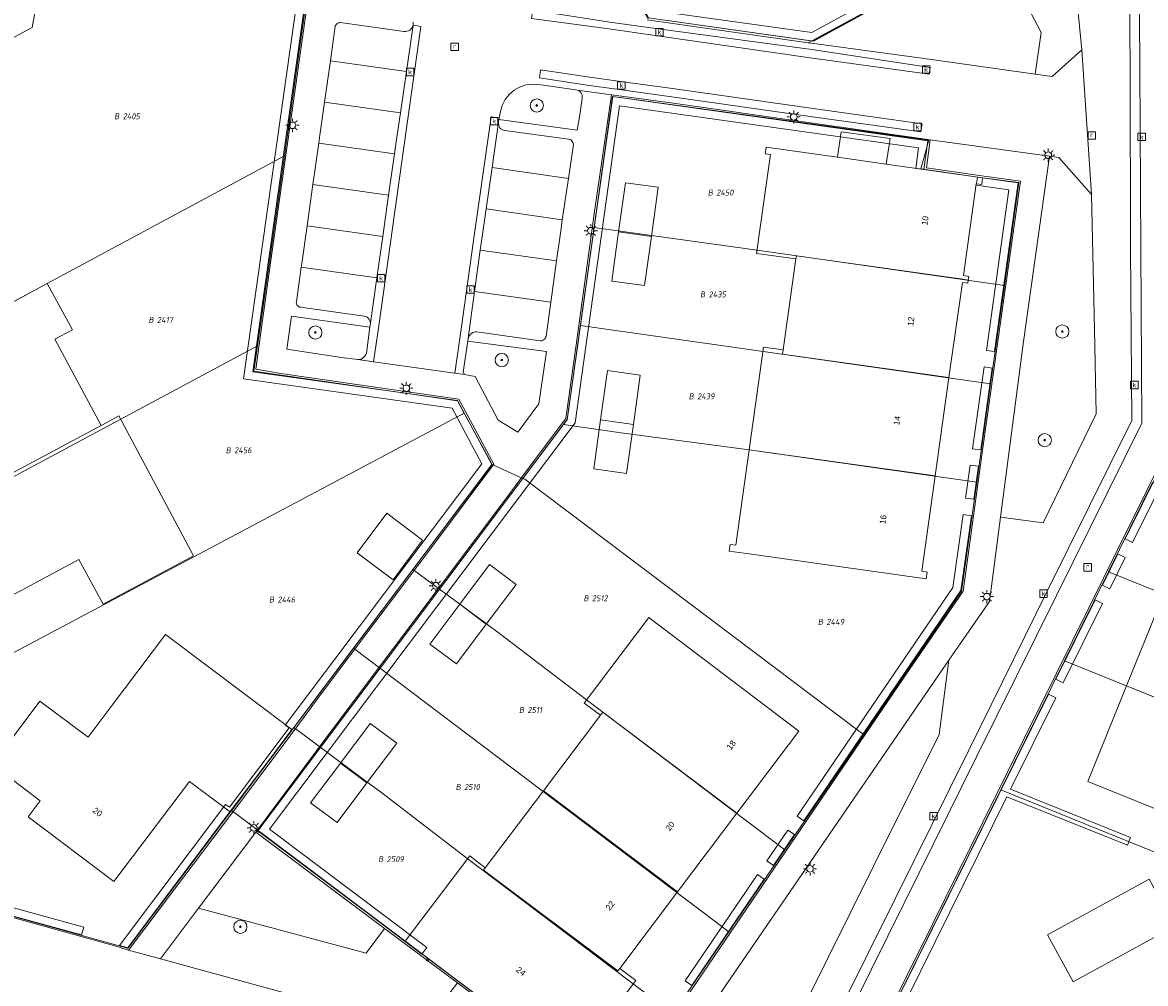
# Model space of a CAD drawing. Header units: metres. Extents: x 207466 to 209466, y 475780 to 477780.
# Tile 102 of 189: x 208272 to 208340, y 476688 to 476747. Entities that reach past the tile are written whole.
import ezdxf
from ezdxf.enums import TextEntityAlignment as Align

# ---------------------------------------------------------------- set-up
doc = ezdxf.new("R2010")
doc.units = ezdxf.units.M
doc.layers.get('0').update_dxf_attribs({"color": 253, "linetype": 'CONTINUOUS'})
for name, color, linetype, lineweight, true_color in [('B-RO-GR-BEPLANTING_CULTUUR_VASTE PLANTENVAK-GV', 7, 'CONTINUOUS', 0, 0x6d8a47), ('B-RO-GR-BOOM-S', 7, 'CONTINUOUS', 0, 0x6d8a47), ('B-RO-OG-BEBOUWING-GV', 7, 'CONTINUOUS', 0, 0xa50000), ('B-RO-OG-BEBOUWING_LOODS-GV', 7, 'CONTINUOUS', 0, 0xa50000), ('N-RO-GR-GROENVOORZIENING-GV', 7, 'CONTINUOUS', 0, 0x6d8a47)]:
    doc.layers.add(name, color=color, linetype=linetype, lineweight=lineweight, true_color=true_color)
for name, color, linetype, lineweight in [('B-RO-KL-ET_LS_OV_LICHTMAST-S', 253, 'CONTINUOUS', 0), ('B-RO-OG-BEBOUWING-T18', 7, 'CONTINUOUS', 0), ('B-RO-OG-TERREIN_CULTUURSCHEIDING-GV', 253, 'CONTINUOUS', 0), ('B-RO-OG-TERREIN_ERF-GV', 253, 'CONTINUOUS', 0), ('B-RO-RI-GWA_KOLK-S', 253, 'CONTINUOUS', 0), ('B-RO-RI-GWA_RIOOLPUT-S', 253, 'CONTINUOUS', 0), ('B-RO-VH-VERHARDING_STRAATBAKSTEEN-GV', 253, 'CONTINUOUS', 0), ('B-WE-KG-GRENS_PERCEEL-GV', 150, 'CONTINUOUS', 18), ('B-WE-KG-GRENS_PERCEEL-S', 150, 'CONTINUOUS', 25), ('N-RO-KL-ET_LS_OV_LICHTMAST-S', 253, 'CONTINUOUS', 0), ('N-RO-RI-GWA_KOLK-S', 253, 'CONTINUOUS', 0), ('N-RO-RI-GWA_RIOOLPUT-S', 253, 'CONTINUOUS', 0)]:
    doc.layers.add(name, color=color, linetype=linetype, lineweight=lineweight)
doc.styles.add('NLCS-ISO', font='NLCS-ISO.ttf')
doc.styles.add('NLCS-ISO-M200-T18', font='NLCS-ISO.ttf', dxfattribs={"height": 1.8})

# ---------------------------------------------------------------- blocks, each defined once
blk = doc.blocks.new('SKL-ET_OV_LICHTMAST-SO1')
at = {"color": 0, "linetype": 'ByBlock', "lineweight": -2}
blk.add_circle((0, 0), 1, dxfattribs=at)
for points in [[(-1.25, 0), (-2, 0)], [(-1.4142, 1.4142), (-0.8839, 0.8839)], [(0, 2), (0, 1.25)], [(0.8839, 0.8839), (1.4142, 1.4142)], [(2, 0), (1.25, 0)], [(-1.4142, -1.4142), (-0.8839, -0.8839)], [(0, -1.25), (0, -2)], [(0.8839, -0.8839), (1.4142, -1.4142)]]:
    blk.add_open_spline(points, degree=1, dxfattribs=at)
blk = doc.blocks.new('SRI-KOLK-SO1')
at = {"color": 0, "linetype": 'ByBlock', "lineweight": -2, "flags": 128}
blk.add_lwpolyline([(-1.125, -1.125), (1.125, -1.125), (1.125, 1.125), (-1.125, 1.125), (-1.125, -1.125)], dxfattribs=at)
at = {"color": 0, "linetype": 'ByBlock', "lineweight": -2, "insert": (0, 0), "char_height": 1.5, "attachment_point": 5, "line_spacing_factor": 0.8, "style": 'NLCS-ISO'}
blk.add_mtext('{\\C0;k}', dxfattribs=at)
blk = doc.blocks.new('SRI-PUT_INSPECTIEPUT_RIOOLPUT-SO1')
at = {"color": 0, "linetype": 'ByBlock', "lineweight": -2, "flags": 128}
blk.add_lwpolyline([(-1.125, -1.125), (1.125, -1.125), (1.125, 1.125), (-1.125, 1.125), (-1.125, -1.125)], dxfattribs=at)
at = {"color": 0, "linetype": 'ByBlock', "lineweight": -2, "insert": (0, 0.2828), "char_height": 1.5, "attachment_point": 5, "line_spacing_factor": 0.8, "style": 'NLCS-ISO'}
blk.add_mtext('{\\C0;r}', dxfattribs=at)
blk = doc.blocks.new('SGR-BOOM_01-SO1')
at = {"linetype": 'Continuous'}
h = blk.add_hatch(color=0, dxfattribs=at)
edge = h.paths.add_edge_path()
edge.add_arc((0, 0), 0.25, 0, 360)
at = {"color": 0, "linetype": 'ByBlock', "lineweight": -2}
for radius in [2, 0.25]:
    blk.add_circle((0, 0), radius, dxfattribs=at)
blk = doc.blocks.new('SKG-PERCEELNUMMER-SO')
at = {"style": 'NLCS-ISO', "oblique": 10, "flags": 1}
blk.add_attdef('GEMEENTECODE', text='', height=1.8, dxfattribs=at).set_placement((0, 2.55), align=Align.MIDDLE_CENTER)
at = {"style": 'NLCS-ISO', "oblique": 10}
blk.add_attdef('SECTIE', text='', height=1.8, dxfattribs=at).set_placement((-0.5, 0), align=Align.MIDDLE_RIGHT)
blk.add_attdef('PERCEELNUMMER', text='', height=1.8, dxfattribs=at).set_placement((0.5, 0), align=Align.MIDDLE_LEFT)

msp = doc.modelspace()

# ---------------------------------------------------------------- linework, layer by layer
at = {"layer": 'B-RO-GR-BEPLANTING_CULTUUR_VASTE PLANTENVAK-GV', "flags": 128}
for points in [[(208326.715, 476744.29), (208332.98, 476743.414), (208333.333, 476745.928), (208330.468, 476751.394), (208319.262, 476745.314), (208319.769, 476745.242), (208326.715, 476744.29)], [(208305.452, 476740.956), (208305.593, 476741.948), (208305.604, 476742.028), (208305.6, 476742.108), (208305.581, 476742.187), (208305.547, 476742.26), (208305.499, 476742.325), (208305.44, 476742.38), (208305.371, 476742.422), (208305.296, 476742.451), (208305.216, 476742.464), (208302.975, 476742.793), (208302.584, 476742.815), (208302.196, 476742.762), (208301.826, 476742.636), (208301.486, 476742.441), (208301.19, 476742.184), (208300.948, 476741.876), (208300.77, 476741.527), (208300.662, 476741.151), (208300.59, 476740.755), (208300.576, 476740.676), (208305.3, 476740.026), (208305.452, 476740.956)], [(208291.069, 476726.3), (208292.051, 476726.165), (208292.149, 476726.172), (208292.245, 476726.198), (208292.334, 476726.242), (208292.413, 476726.302), (208292.48, 476726.376), (208292.532, 476726.462), (208292.567, 476726.556), (208292.784, 476728.115), (208288.049, 476728.793), (208287.768, 476726.794), (208291.069, 476726.3)], [(208298.495, 476725.259), (208299.133, 476725.144), (208300.53, 476722.499), (208301.711, 476721.783), (208302.988, 476723.484), (208303.44, 476726.643), (208298.696, 476727.274), (208298.419, 476725.406), (208298.495, 476725.259)], [(208293.667, 476691.792), (208285.884, 476697.596), (208282.424, 476693.011), (208292.545, 476690.3), (208293.667, 476691.792)], [(208298.07, 476688.509), (208293.667, 476691.792), (208292.545, 476690.3), (208282.424, 476693.011), (208280.119, 476689.956), (208288.645, 476687.605), (208295.85, 476685.597), (208298.07, 476688.509)]]:
    msp.add_lwpolyline(points, dxfattribs=at)
at = {"layer": 'B-RO-OG-BEBOUWING-GV', "flags": 128}
for points in [[(208329.413, 476736.785), (208329.747, 476736.738), (208329.799, 476737.154), (208323.962, 476737.978), (208321.025, 476738.393), (208316.722, 476739.006), (208316.662, 476738.598), (208316.986, 476738.552), (208316.888, 476737.858), (208316.143, 476732.583), (208318.521, 476732.25), (208318.546, 476732.431), (208328.6, 476731.016), (208328.93, 476730.965), (208328.965, 476731.191), (208328.636, 476731.239), (208329.413, 476736.785)], [(208307.805, 476733.883), (208309.786, 476733.604), (208310.204, 476736.574), (208308.223, 476736.853), (208307.805, 476733.883)], [(208309.786, 476733.604), (208307.805, 476733.883), (208307.387, 476730.912), (208309.368, 476730.633), (208309.786, 476733.604)], [(208328.572, 476730.818), (208328.9, 476730.772), (208328.93, 476730.965), (208328.6, 476731.016), (208318.546, 476732.431), (208318.521, 476732.25), (208317.751, 476726.745), (208317.715, 476726.489), (208327.765, 476725.074), (208328.572, 476730.818)], [(208273.745, 476727.393), (208274.806, 476727.962), (208273.288, 476730.753), (208267.839, 476727.822), (208269.299, 476725.105), (208262.623, 476721.525), (208265.454, 476716.249), (208276.539, 476722.184), (208273.745, 476727.393)], [(208327.765, 476725.074), (208317.715, 476726.489), (208317.751, 476726.745), (208316.563, 476726.911), (208315.691, 476720.714), (208326.93, 476719.132), (208327.765, 476725.074)], [(208306.717, 476722.526), (208308.697, 476722.247), (208309.115, 476725.218), (208307.135, 476725.496), (208306.717, 476722.526)], [(208277.603, 476722.755), (208276.882, 476722.368), (208276.539, 476722.184), (208265.454, 476716.249), (208265.36, 476716.199), (208268.432, 476710.467), (208275.188, 476714.074), (208276.655, 476711.379), (208282.114, 476714.305), (208277.603, 476722.755)], [(208308.697, 476722.247), (208306.717, 476722.526), (208306.299, 476719.555), (208308.279, 476719.276), (208308.697, 476722.247)], [(208326.93, 476719.132), (208315.691, 476720.714), (208314.881, 476714.959), (208314.545, 476714.998), (208314.492, 476714.593), (208315.688, 476714.433), (208326.39, 476712.906), (208326.439, 476713.325), (208326.122, 476713.379), (208326.93, 476719.132)], [(208298.209, 476711.374), (208299.808, 476710.172), (208301.611, 476712.57), (208300.012, 476713.772), (208298.209, 476711.374)], [(208350.107, 476708.22), (208340.746, 476712.012), (208338.493, 476706.451), (208347.854, 476702.659), (208350.107, 476708.22)], [(208299.808, 476710.172), (208298.209, 476711.374), (208296.406, 476708.976), (208298.005, 476707.774), (208299.808, 476710.172)], [(208309.622, 476710.571), (208305.73, 476705.403), (208306.701, 476704.671), (208306.844, 476704.861), (208314.947, 476698.75), (208318.688, 476703.713), (208309.622, 476710.571)], [(208288.069, 476703.813), (208280.419, 476709.551), (208277.153, 476705.205), (208275.752, 476703.342), (208272.844, 476705.528), (208269.957, 476701.685), (208272.848, 476699.492), (208272.136, 476698.532), (208277.314, 476694.627), (208281.88, 476700.677), (208284.359, 476698.821), (208288.069, 476703.813)], [(208347.854, 476702.659), (208338.493, 476706.451), (208336.151, 476700.667), (208345.512, 476696.876), (208347.854, 476702.659)], [(208306.844, 476704.861), (208306.701, 476704.671), (208303.259, 476700.108), (208311.364, 476693.996), (208314.947, 476698.75), (208306.844, 476704.861)], [(208290.997, 476701.783), (208292.596, 476700.581), (208294.399, 476702.979), (208292.8, 476704.181), (208290.997, 476701.783)], [(208292.596, 476700.581), (208290.997, 476701.783), (208289.194, 476699.385), (208290.793, 476698.183), (208292.596, 476700.581)], [(208303.259, 476700.108), (208299.752, 476695.456), (208299.648, 476695.318), (208307.762, 476689.216), (208307.872, 476689.363), (208311.364, 476693.996), (208303.259, 476700.108)], [(208307.872, 476689.363), (208307.762, 476689.216), (208299.648, 476695.318), (208299.752, 476695.456), (208298.806, 476696.169), (208294.91, 476691.016), (208304.939, 476683.463), (208308.84, 476688.634), (208307.872, 476689.363)], [(208333.717, 476691.398), (208335.276, 476688.558), (208341.413, 476691.926), (208339.854, 476694.766), (208333.717, 476691.398)]]:
    msp.add_lwpolyline(points, dxfattribs=at)
at = {"layer": 'B-RO-OG-BEBOUWING_LOODS-GV', "flags": 128}
for points in [[(208324.206, 476739.518), (208321.241, 476739.927), (208321.025, 476738.393), (208323.962, 476737.978), (208324.206, 476739.518)], [(208295.963, 476715.245), (208293.792, 476716.878), (208292.014, 476714.492), (208294.185, 476712.859), (208295.963, 476715.245)]]:
    msp.add_lwpolyline(points, dxfattribs=at)
at = {"layer": 'B-RO-OG-TERREIN_CULTUURSCHEIDING-GV', "flags": 128}
for points in [[(208330.468, 476751.394), (208333.333, 476745.928), (208332.98, 476743.414), (208333.997, 476743.272), (208335.801, 476744.887), (208335.237, 476750.617), (208330.468, 476751.394)], [(208336.379, 476736.139), (208334.396, 476738.367), (208333.848, 476738.454), (208332.272, 476727.264), (208330.884, 476716.641), (208333.446, 476716.305), (208336.662, 476722.878), (208336.564, 476728.002), (208336.379, 476736.139)], [(208308.839, 476680.414), (208316.112, 476681.241), (208319.12, 476687.317), (208323.214, 476695.548), (208327.164, 476703.506), (208327.76, 476708), (208308.839, 476680.414)]]:
    msp.add_lwpolyline(points, dxfattribs=at)
at = {"layer": 'B-RO-OG-TERREIN_ERF-GV', "flags": 128}
for points in [[(208309.529, 476746.688), (208319.262, 476745.314), (208330.468, 476751.394)], [(208278.199, 476690.482), (208280.97, 476694.165), (208284.424, 476698.719), (208288.194, 476703.749), (208289.837, 476705.955), (208293.206, 476710.443), (208296.613, 476714.979), (208300.268, 476719.835), (208298.161, 476723.765), (208292.123, 476724.639), (208287.537, 476725.312), (208285.894, 476725.586), (208286.274, 476728.38), (208286.821, 476732.284), (208288.228, 476742.201), (208288.987, 476747.597)], [(208329.803, 476720.825), (208331.134, 476730.251), (208332.076, 476736.942), (208329.742, 476737.272), (208326.399, 476737.743), (208326.629, 476739.45), (208319.4, 476740.475), (208311.091, 476741.655), (208307.367, 476742.162), (208306.375, 476735.249), (208305.213, 476726.918), (208304.616, 476722.611), (208302.05, 476719.19), (208301.29, 476718.158), (208297.016, 476712.467), (208292.787, 476706.842), (208289.559, 476702.524), (208285.903, 476697.621), (208285.884, 476697.596), (208293.667, 476691.792), (208298.07, 476688.509), (208301.094, 476686.24)], [(208314.545, 476714.998), (208314.881, 476714.959), (208315.691, 476720.714), (208316.563, 476726.911), (208317.751, 476726.745), (208318.521, 476732.25), (208316.143, 476732.583), (208316.888, 476737.858), (208316.986, 476738.552), (208316.662, 476738.598), (208316.722, 476739.006), (208321.025, 476738.393), (208321.241, 476739.927), (208324.206, 476739.518), (208323.962, 476737.978), (208329.799, 476737.154), (208329.747, 476736.738), (208329.413, 476736.785), (208328.636, 476731.239), (208328.965, 476731.191), (208328.93, 476730.965), (208328.9, 476730.772), (208328.572, 476730.818), (208327.765, 476725.074), (208326.93, 476719.132), (208326.122, 476713.379), (208326.439, 476713.325), (208326.39, 476712.906), (208315.688, 476714.433), (208314.492, 476714.593), (208314.545, 476714.998)], [(208307.387, 476730.912), (208307.805, 476733.883), (208308.223, 476736.853), (208310.204, 476736.574), (208309.786, 476733.604), (208309.368, 476730.633), (208307.387, 476730.912)], [(208265.454, 476716.249), (208262.623, 476721.525), (208269.299, 476725.105), (208267.839, 476727.822), (208273.288, 476730.753), (208274.806, 476727.962), (208273.745, 476727.393), (208276.539, 476722.184), (208276.882, 476722.368), (208277.603, 476722.755), (208282.114, 476714.305), (208276.655, 476711.379), (208275.188, 476714.074), (208268.432, 476710.467), (208265.36, 476716.199), (208265.454, 476716.249)], [(208347.854, 476702.659), (208345.512, 476696.876), (208336.151, 476700.667), (208338.493, 476706.451), (208340.746, 476712.012), (208342.998, 476717.573), (208342.442, 476717.799), (208344.694, 476723.36), (208347.037, 476729.143), (208356.398, 476725.352), (208354.056, 476719.568), (208351.803, 476714.007), (208352.359, 476713.782), (208350.107, 476708.22), (208347.854, 476702.659)], [(208306.299, 476719.555), (208306.717, 476722.526), (208307.135, 476725.496), (208309.115, 476725.218), (208308.697, 476722.247), (208308.279, 476719.276), (208306.299, 476719.555)], [(208341.477, 476721.797), (208336.206, 476711.158), (208331.32, 476701.278), (208326.784, 476692.082), (208323.613, 476685.688), (208327.002, 476679.538), (208330.323, 476673.469), (208332.437, 476669.607), (208335.963, 476668.193), (208342.528, 476665.502)], [(208307.615, 476681.32), (208317.874, 476696.389), (208325.143, 476707.101), (208328.625, 476712.164), (208329.803, 476720.825)], [(208295.963, 476715.245), (208294.185, 476712.859), (208292.014, 476714.492), (208293.792, 476716.878), (208295.963, 476715.245)], [(208299.808, 476710.172), (208298.005, 476707.774), (208296.406, 476708.976), (208298.209, 476711.374), (208300.012, 476713.772), (208301.611, 476712.57), (208299.808, 476710.172)], [(208318.688, 476703.713), (208314.947, 476698.75), (208311.364, 476693.996), (208307.872, 476689.363), (208308.84, 476688.634), (208304.939, 476683.463), (208294.91, 476691.016), (208298.806, 476696.169), (208299.752, 476695.456), (208303.259, 476700.108), (208306.701, 476704.671), (208305.73, 476705.403), (208309.622, 476710.571), (208318.688, 476703.713)], [(208288.069, 476703.813), (208284.359, 476698.821), (208281.88, 476700.677), (208277.314, 476694.627), (208272.136, 476698.532), (208272.848, 476699.492), (208269.957, 476701.685), (208272.844, 476705.528), (208275.752, 476703.342), (208277.153, 476705.205), (208280.419, 476709.551), (208288.069, 476703.813)], [(208292.596, 476700.581), (208290.793, 476698.183), (208289.194, 476699.385), (208290.997, 476701.783), (208292.8, 476704.181), (208294.399, 476702.979), (208292.596, 476700.581)], [(208333.717, 476691.398), (208339.854, 476694.766), (208341.413, 476691.926), (208335.276, 476688.558), (208333.717, 476691.398)], [(208265.168, 476694.122), (208277.518, 476690.694), (208278.199, 476690.482)]]:
    msp.add_lwpolyline(points, dxfattribs=at)
at = {"layer": 'B-RO-VH-VERHARDING_STRAATBAKSTEEN-GV', "flags": 128}
for points in [[(208317.799, 476680.024), (208318.354, 476679.758), (208320.146, 476683.385), (208325.056, 476693.306), (208329.45, 476702.193), (208334.26, 476711.91), (208339.424, 476722.316), (208339.357, 476732.827), (208339.286, 476743.826), (208339.23, 476752.857), (208339.218, 476758.417), (208344.165, 476762.099), (208343.813, 476762.578), (208338.595, 476758.736), (208338.627, 476752.869), (208338.703, 476743.806), (208338.737, 476732.921), (208338.803, 476722.485), (208333.688, 476712.168), (208328.963, 476702.57), (208324.509, 476693.582), (208319.628, 476683.719), (208317.799, 476680.024)], [(208315.949, 476680.912), (208317.799, 476680.024), (208319.628, 476683.719), (208324.509, 476693.582), (208328.963, 476702.57), (208333.688, 476712.168), (208338.803, 476722.485), (208338.737, 476732.921), (208338.703, 476743.806), (208338.627, 476752.869)], [(208339.23, 476752.857), (208339.286, 476743.826), (208339.357, 476732.827), (208339.424, 476722.316), (208334.26, 476711.91), (208329.45, 476702.193), (208325.056, 476693.306), (208320.146, 476683.385), (208318.354, 476679.758), (208320.253, 476678.846), (208323.613, 476685.688), (208326.784, 476692.082), (208331.32, 476701.278), (208336.206, 476711.158), (208341.477, 476721.797), (208341.857, 476733.909), (208341.858, 476733.94), (208341.937, 476735.859), (208341.951, 476736.213), (208342.388, 476749.03)], [(208335.237, 476750.617), (208335.801, 476744.887), (208336.379, 476736.139), (208336.564, 476728.002), (208336.662, 476722.878), (208333.446, 476716.305), (208330.884, 476716.641), (208330.219, 476711.553), (208327.76, 476708), (208327.164, 476703.506), (208323.214, 476695.548), (208319.12, 476687.317), (208316.112, 476681.241), (208315.949, 476680.912)], [(208288.987, 476747.597), (208288.228, 476742.201), (208286.821, 476732.284), (208286.274, 476728.38), (208285.894, 476725.586), (208287.537, 476725.312), (208292.123, 476724.639), (208298.161, 476723.765), (208300.268, 476719.835), (208296.613, 476714.979), (208293.206, 476710.443), (208289.837, 476705.955), (208288.194, 476703.749), (208284.424, 476698.719), (208280.97, 476694.165), (208278.199, 476690.482), (208280.119, 476689.956), (208282.424, 476693.011), (208285.884, 476697.596), (208285.903, 476697.621), (208289.559, 476702.524), (208292.787, 476706.842), (208297.016, 476712.467), (208301.29, 476718.158), (208302.05, 476719.19), (208304.616, 476722.611), (208305.213, 476726.918), (208306.375, 476735.249), (208307.367, 476742.162), (208305.296, 476742.451), (208305.371, 476742.422), (208305.44, 476742.38), (208305.499, 476742.325), (208305.547, 476742.26), (208305.581, 476742.187), (208305.6, 476742.108), (208305.604, 476742.028), (208305.593, 476741.948), (208305.452, 476740.956), (208305.3, 476740.026), (208300.576, 476740.676), (208300.548, 476740.509), (208300.546, 476740.421), (208300.561, 476740.334), (208300.591, 476740.252), (208300.637, 476740.177), (208300.697, 476740.112), (208300.767, 476740.059), (208300.847, 476740.021), (208300.932, 476739.999), (208304.787, 476739.488), (208304.851, 476739.469), (208304.91, 476739.438), (208304.962, 476739.397), (208305.006, 476739.347), (208305.04, 476739.289), (208305.063, 476739.227), (208305.074, 476739.161), (208304.771, 476737.112), (208304.403, 476734.619), (208304.324, 476734.088), (208304.052, 476732.124), (208303.705, 476729.627), (208303.418, 476727.556), (208303.396, 476727.494), (208303.362, 476727.437), (208303.318, 476727.388), (208303.265, 476727.348), (208303.205, 476727.319), (208303.141, 476727.303), (208303.075, 476727.299), (208299.244, 476727.84), (208299.157, 476727.84), (208299.07, 476727.825), (208298.988, 476727.794), (208298.913, 476727.75), (208298.847, 476727.692), (208298.792, 476727.624), (208298.751, 476727.547), (208298.724, 476727.464), (208298.696, 476727.274), (208303.44, 476726.643), (208302.988, 476723.484), (208301.711, 476721.783), (208300.53, 476722.499), (208299.133, 476725.144), (208298.495, 476725.259), (208297.915, 476725.336), (208292.989, 476726.033), (208292.051, 476726.165), (208291.069, 476726.3), (208287.768, 476726.794), (208288.049, 476728.793), (208292.784, 476728.115), (208292.803, 476728.25), (208292.811, 476728.339), (208292.802, 476728.429), (208292.775, 476728.515), (208292.732, 476728.594), (208292.675, 476728.663), (208292.605, 476728.72), (208292.525, 476728.762), (208292.439, 476728.788), (208288.581, 476729.326), (208288.532, 476729.337), (208288.484, 476729.358), (208288.441, 476729.387), (208288.403, 476729.423), (208288.372, 476729.465), (208288.349, 476729.512), (208288.334, 476729.562), (208288.329, 476729.612), (208288.334, 476729.662), (208288.63, 476731.749), (208288.641, 476731.825), (208288.984, 476734.244), (208289.339, 476736.739), (208289.693, 476739.234), (208289.763, 476739.729), (208290.043, 476741.73), (208290.393, 476744.225), (208290.686, 476746.318), (208290.712, 476746.371), (208290.746, 476746.418), (208290.789, 476746.459), (208290.839, 476746.491), (208290.893, 476746.514), (208290.95, 476746.527), (208291.009, 476746.529), (208294.837, 476745.996), (208294.929, 476745.992), (208295.019, 476746.004), (208295.106, 476746.033), (208295.186, 476746.077), (208295.257, 476746.136), (208295.316, 476746.206), (208295.361, 476746.286), (208295.39, 476746.373), (208295.391, 476746.545)], [(208302.623, 476747.28), (208302.545, 476746.785), (208307.204, 476746.153), (208310.006, 476745.739), (208319.386, 476744.408), (208326.57, 476743.407), (208326.626, 476743.824), (208319.487, 476744.9), (208310.063, 476746.162), (208307.276, 476746.563), (208302.623, 476747.28)], [(208302.623, 476747.28), (208307.276, 476746.563), (208310.063, 476746.162), (208319.487, 476744.9), (208326.626, 476743.824), (208326.57, 476743.407), (208319.386, 476744.408), (208310.006, 476745.739), (208307.204, 476746.153), (208302.545, 476746.785), (208302.623, 476747.28)], [(208290.393, 476744.225), (208294.984, 476743.579), (208295.39, 476746.373), (208295.361, 476746.286), (208295.316, 476746.206), (208295.257, 476746.136), (208295.186, 476746.077), (208295.106, 476746.033), (208295.019, 476746.004), (208294.929, 476745.992), (208294.837, 476745.996), (208291.009, 476746.529), (208290.95, 476746.527), (208290.893, 476746.514), (208290.839, 476746.491), (208290.789, 476746.459), (208290.746, 476746.418), (208290.712, 476746.371), (208290.686, 476746.318), (208290.393, 476744.225)], [(208292.051, 476726.165), (208292.989, 476726.033), (208293.312, 476728.196), (208294.831, 476739.005), (208295.859, 476746.301), (208295.39, 476746.373), (208294.984, 476743.579), (208294.622, 476741.085), (208294.406, 476739.597), (208294.264, 476738.591), (208293.911, 476736.096), (208293.559, 476733.6), (208293.206, 476731.105), (208292.803, 476728.25), (208292.784, 476728.115), (208292.567, 476726.556), (208292.532, 476726.462), (208292.48, 476726.376), (208292.413, 476726.302), (208292.334, 476726.242), (208292.245, 476726.198), (208292.149, 476726.172), (208292.051, 476726.165)], [(208295.391, 476746.545), (208295.39, 476746.373), (208295.859, 476746.301), (208294.831, 476739.005), (208293.312, 476728.196), (208292.989, 476726.033), (208297.915, 476725.336), (208298.282, 476727.865), (208299.037, 476733.355), (208300.095, 476740.832), (208300.59, 476740.755), (208300.662, 476741.151), (208300.77, 476741.527), (208300.948, 476741.876), (208301.19, 476742.184), (208301.486, 476742.441), (208301.826, 476742.636), (208302.196, 476742.762), (208302.584, 476742.815), (208302.975, 476742.793), (208305.216, 476742.464), (208305.296, 476742.451), (208307.367, 476742.162), (208311.091, 476741.655), (208319.4, 476740.475), (208326.629, 476739.45), (208333.848, 476738.454), (208334.396, 476738.367), (208336.379, 476736.139), (208335.801, 476744.887), (208333.997, 476743.272), (208332.98, 476743.414), (208326.715, 476744.29), (208319.769, 476745.242), (208319.262, 476745.314), (208309.529, 476746.688)], [(208290.043, 476741.73), (208294.622, 476741.085), (208294.984, 476743.579), (208290.393, 476744.225), (208290.043, 476741.73)], [(208303.094, 476743.675), (208303.033, 476743.184), (208306.027, 476742.729), (208307.696, 476742.499), (208311.16, 476742.016), (208319.521, 476740.84), (208326.068, 476739.925), (208326.135, 476740.419), (208319.559, 476741.345), (208311.211, 476742.517), (208307.768, 476742.995), (208306.075, 476743.232), (208303.094, 476743.675)], [(208303.094, 476743.675), (208306.075, 476743.232), (208307.768, 476742.995), (208311.211, 476742.517), (208319.559, 476741.345), (208326.135, 476740.419), (208326.068, 476739.925), (208319.521, 476740.84), (208311.16, 476742.016), (208307.696, 476742.499), (208306.027, 476742.729), (208303.033, 476743.184), (208303.094, 476743.675)], [(208289.693, 476739.234), (208294.264, 476738.591), (208294.406, 476739.597), (208294.622, 476741.085), (208290.043, 476741.73), (208289.763, 476739.729), (208289.693, 476739.234)], [(208297.915, 476725.336), (208298.495, 476725.259), (208298.419, 476725.406), (208298.696, 476727.274), (208298.724, 476727.464), (208299.107, 476730.275), (208299.447, 476732.772), (208299.521, 476733.317), (208299.799, 476735.267), (208300.156, 476737.762), (208300.548, 476740.509), (208300.576, 476740.676), (208300.59, 476740.755), (208300.095, 476740.832), (208299.037, 476733.355), (208298.282, 476727.865), (208297.915, 476725.336)], [(208300.156, 476737.762), (208304.771, 476737.112), (208305.074, 476739.161), (208305.063, 476739.227), (208305.04, 476739.289), (208305.006, 476739.347), (208304.962, 476739.397), (208304.91, 476739.438), (208304.851, 476739.469), (208304.787, 476739.488), (208300.932, 476739.999), (208300.847, 476740.021), (208300.767, 476740.059), (208300.697, 476740.112), (208300.637, 476740.177), (208300.591, 476740.252), (208300.561, 476740.334), (208300.546, 476740.421), (208300.548, 476740.509), (208300.156, 476737.762)], [(208289.339, 476736.739), (208293.911, 476736.096), (208294.264, 476738.591), (208289.693, 476739.234), (208289.339, 476736.739)], [(208307.615, 476681.32), (208308.839, 476680.414), (208327.76, 476708), (208330.219, 476711.553), (208330.884, 476716.641), (208332.272, 476727.264), (208333.848, 476738.454), (208326.629, 476739.45), (208326.399, 476737.743), (208329.742, 476737.272), (208332.076, 476736.942), (208331.134, 476730.251), (208329.803, 476720.825), (208328.625, 476712.164), (208325.143, 476707.101), (208317.874, 476696.389), (208307.615, 476681.32)], [(208299.799, 476735.267), (208304.403, 476734.619), (208304.771, 476737.112), (208300.156, 476737.762), (208299.799, 476735.267)], [(208288.984, 476734.244), (208293.559, 476733.6), (208293.911, 476736.096), (208289.339, 476736.739), (208288.984, 476734.244)], [(208299.447, 476732.772), (208304.052, 476732.124), (208304.324, 476734.088), (208304.403, 476734.619), (208299.799, 476735.267), (208299.521, 476733.317), (208299.447, 476732.772)], [(208288.63, 476731.749), (208293.206, 476731.105), (208293.559, 476733.6), (208288.984, 476734.244), (208288.641, 476731.825), (208288.63, 476731.749)], [(208299.107, 476730.275), (208303.705, 476729.627), (208304.052, 476732.124), (208299.447, 476732.772), (208299.107, 476730.275)], [(208292.803, 476728.25), (208293.206, 476731.105), (208288.63, 476731.749), (208288.334, 476729.662), (208288.329, 476729.612), (208288.334, 476729.562), (208288.349, 476729.512), (208288.372, 476729.465), (208288.403, 476729.423), (208288.441, 476729.387), (208288.484, 476729.358), (208288.532, 476729.337), (208288.581, 476729.326), (208292.439, 476728.788), (208292.525, 476728.762), (208292.605, 476728.72), (208292.675, 476728.663), (208292.732, 476728.594), (208292.775, 476728.515), (208292.802, 476728.429), (208292.811, 476728.339), (208292.803, 476728.25)], [(208303.705, 476729.627), (208299.107, 476730.275), (208298.724, 476727.464), (208298.751, 476727.547), (208298.792, 476727.624), (208298.847, 476727.692), (208298.913, 476727.75), (208298.988, 476727.794), (208299.07, 476727.825), (208299.157, 476727.84), (208299.244, 476727.84), (208303.075, 476727.299), (208303.141, 476727.303), (208303.205, 476727.319), (208303.265, 476727.348), (208303.318, 476727.388), (208303.362, 476727.437), (208303.396, 476727.494), (208303.418, 476727.556), (208303.705, 476729.627)], [(208288.645, 476687.605), (208280.119, 476689.956), (208278.199, 476690.482), (208277.518, 476690.694), (208265.168, 476694.122)], [(208301.094, 476686.24), (208298.07, 476688.509), (208295.85, 476685.597)]]:
    msp.add_lwpolyline(points, dxfattribs=at)
at = {"layer": 'B-WE-KG-GRENS_PERCEEL-GV'}
for points in [[(208250.249, 476750.152), (208241.827, 476745.411), (208250.126, 476734.242), (208268.765, 476744.292), (208272.364, 476746.231), (208273.015, 476749.748), (208275.01, 476763.611), (208257.8, 476754.389), (208257.359, 476754.154), (208252.425, 476751.377)], [(208332.97, 476755.081), (208335.093, 476756.189), (208332.225, 476761.446), (208319.5, 476754.521), (208313.289, 476751.134), (208308.6, 476748.565), (208309.576, 476746.779), (208309.615, 476746.808), (208319.548, 476745.407), (208330.395, 476751.287), (208329.452, 476753.16)], [(208258.593, 476722.848), (208273.287, 476730.753), (208287.61, 476738.469), (208288.888, 476747.514), (208273.015, 476749.748), (208272.364, 476746.231), (208268.765, 476744.292), (208250.126, 476734.242)], [(208326.34, 476738.697), (208326.54, 476739.415), (208307.451, 476742.062), (208306.336, 476734.138), (208309.788, 476733.667), (208316.173, 476732.769), (208331.117, 476730.637), (208331.992, 476736.864), (208329.799, 476737.154), (208326.058, 476737.684)], [(208287.61, 476738.469), (208273.287, 476730.753), (208258.593, 476722.848), (208258.756, 476722.629), (208260.816, 476713.498), (208285.99, 476726.996)], [(208306.336, 476734.138), (208305.505, 476728.23), (208330.281, 476724.695), (208331.117, 476730.637), (208316.173, 476732.769), (208309.788, 476733.667)], [(208308.106, 476721.723), (208315.692, 476720.716), (208329.446, 476718.753), (208330.281, 476724.695), (208305.505, 476728.23), (208304.703, 476722.533), (208304.48, 476722.239)], [(208260.816, 476713.498), (208262.95, 476704.046), (208298.479, 476722.933), (208298.075, 476723.677), (208285.773, 476725.462), (208285.99, 476726.996)], [(208295.377, 476713.484), (208300.162, 476719.833), (208298.479, 476722.933), (208262.95, 476704.046), (208265.176, 476694.18), (208278.132, 476690.6), (208284.406, 476698.925), (208288.184, 476703.939), (208291.796, 476708.732)], [(208308.106, 476721.723), (208304.48, 476722.239), (208302.018, 476718.984), (208302.13, 476718.933), (208322.127, 476703.878), (208322.613, 476703.513), (208328.519, 476712.162), (208329.446, 476718.753), (208315.692, 476720.716)], [(208295.377, 476713.484), (208299.823, 476710.202), (208300.608, 476709.611), (208305.87, 476705.61), (208317.854, 476696.544), (208322.613, 476703.513), (208322.127, 476703.878), (208302.13, 476718.933), (208302.018, 476718.984), (208300.162, 476719.833)], [(208365.461, 476708.44), (208364.092, 476708.994), (208362.186, 476709.748), (208361.277, 476710.108), (208354.619, 476712.86), (208340.069, 476718.74), (208337.404, 476713.345), (208352.359, 476707.302), (208363.215, 476702.909)], [(208295.377, 476713.484), (208291.796, 476708.732), (208314.467, 476691.584), (208317.854, 476696.544), (208305.87, 476705.61), (208300.608, 476709.611), (208299.823, 476710.202)], [(208360.938, 476697.303), (208363.215, 476702.909), (208352.359, 476707.302), (208337.404, 476713.345), (208334.74, 476707.951), (208348.997, 476702.189), (208356.807, 476699.132), (208359.637, 476697.981)], [(208292.605, 476700.621), (208293.416, 476700.037), (208298.63, 476696.04), (208311.079, 476686.623), (208314.467, 476691.584), (208291.796, 476708.732), (208288.184, 476703.939)], [(208360.938, 476697.303), (208359.637, 476697.981), (208356.807, 476699.132), (208348.997, 476702.189), (208334.74, 476707.951), (208330.891, 476700.159), (208355.329, 476690.278), (208357.697, 476689.321)], [(208304.452, 476683.83), (208304.361, 476683.711), (208304.439, 476683.651), (208304.529, 476683.772), (208307.568, 476681.481), (208311.079, 476686.623), (208298.63, 476696.04), (208293.416, 476700.037), (208292.605, 476700.621), (208288.184, 476703.939), (208284.406, 476698.925), (208296.269, 476689.992), (208296.172, 476689.864), (208296.251, 476689.806), (208296.346, 476689.934)], [(208330.891, 476700.159), (208323.751, 476685.702), (208329.121, 476675.894), (208355.329, 476690.278)]]:
    msp.add_lwpolyline(points, close=True, dxfattribs=at)
for points in [[(208330.395, 476751.287), (208319.548, 476745.407), (208309.615, 476746.808)], [(208288.888, 476747.514), (208287.61, 476738.469), (208285.99, 476726.996), (208285.773, 476725.462), (208298.075, 476723.677), (208298.479, 476722.933), (208300.162, 476719.833), (208302.018, 476718.984), (208304.48, 476722.239), (208304.703, 476722.533), (208305.505, 476728.23), (208306.336, 476734.138), (208307.451, 476742.062), (208326.54, 476739.415), (208326.34, 476738.697), (208326.058, 476737.684), (208329.799, 476737.154), (208331.992, 476736.864), (208331.117, 476730.637), (208330.281, 476724.695), (208329.446, 476718.753), (208328.519, 476712.162), (208322.613, 476703.513), (208317.854, 476696.544), (208314.467, 476691.584), (208311.079, 476686.623)], [(208347.161, 476663.748), (208332.59, 476669.557), (208329.121, 476675.894), (208323.751, 476685.702), (208330.891, 476700.159), (208334.74, 476707.951), (208337.404, 476713.345), (208340.069, 476718.74)], [(208304.452, 476683.83), (208296.346, 476689.934), (208296.251, 476689.806), (208296.172, 476689.864), (208296.269, 476689.992), (208284.406, 476698.925), (208278.132, 476690.6), (208265.176, 476694.18)]]:
    msp.add_lwpolyline(points, dxfattribs=at)
at = {"layer": 'N-RO-GR-GROENVOORZIENING-GV', "flags": 128}
for points in [[(208277.561, 476782.962), (208277.066, 476783.032), (208275.068, 476768.837), (208303.517, 476764.832), (208302.748, 476759.368), (208306.684, 476752.155), (208309.602, 476746.808), (208319.576, 476745.404), (208330.3, 476751.268), (208329.312, 476753.075), (208328.873, 476752.835), (208329.621, 476751.466), (208319.482, 476745.923), (208309.92, 476747.268), (208303.266, 476759.462), (208306.01, 476778.958), (208305.763, 476778.993), (208305.526, 476779.026), (208304.016, 476768.297), (208303.737, 476766.316), (208303.598, 476765.326), (208275.633, 476769.262), (208277.561, 476782.962)], [(208246.758, 476770.297), (208274.808, 476766.349), (208272.411, 476749.317), (208288.253, 476747.087), (208285.147, 476725.004), (208297.742, 476723.231), (208299.549, 476719.861), (208287.667, 476704.076), (208287.894, 476703.905), (208284.288, 476699.109), (208284.058, 476699.282), (208277.647, 476690.765), (208278.166, 476690.623), (208300.141, 476719.816), (208298.063, 476723.691), (208285.711, 476725.429), (208288.817, 476747.512), (208272.975, 476749.742), (208275.373, 476766.774), (208247.079, 476770.757)], [(208307.442, 476742.063), (208304.695, 476722.544), (208286.007, 476697.692), (208293.735, 476691.882), (208295.918, 476690.24), (208296.218, 476690.639), (208286.707, 476697.791), (208305.172, 476722.346), (208307.867, 476741.498), (208325.928, 476738.956), (208325.754, 476737.718), (208326.249, 476737.649), (208326.493, 476739.381), (208307.442, 476742.063)], [(208329.478, 476737.194), (208329.409, 476736.699), (208331.389, 476736.42), (208330.023, 476726.717), (208330.519, 476726.647), (208331.954, 476736.846), (208329.478, 476737.194)], [(208330.379, 476725.655), (208329.884, 476725.725), (208329.187, 476720.775), (208329.682, 476720.705), (208330.379, 476725.655)], [(208341.519, 476722.14), (208341.498, 476721.563), (208338.412, 476715.323), (208338.861, 476715.101), (208341.994, 476721.437), (208342.019, 476722.121), (208341.519, 476722.14)], [(208329.543, 476719.714), (208329.048, 476719.784), (208328.767, 476717.791), (208329.262, 476717.721), (208329.543, 476719.714)], [(208329.122, 476716.729), (208328.627, 476716.799), (208328.007, 476712.394), (208318.59, 476698.563), (208319.003, 476698.281), (208328.486, 476712.209), (208329.122, 476716.729)], [(208337.968, 476714.425), (208337.036, 476712.541), (208337.484, 476712.318), (208338.416, 476714.203), (208337.968, 476714.425)], [(208336.593, 476711.644), (208334.22, 476706.846), (208334.668, 476706.624), (208337.041, 476711.423), (208336.593, 476711.644)], [(208333.776, 476705.948), (208323.77, 476685.717), (208324.533, 476684.316), (208324.972, 476684.556), (208324.333, 476685.728), (208331.267, 476699.748), (208338.547, 476696.815), (208338.734, 476697.279), (208331.49, 476700.198), (208334.224, 476705.726), (208333.776, 476705.948)], [(208265.668, 476694.562), (208263.422, 476704.507), (208262.934, 476704.397), (208265.246, 476694.159), (208275.358, 476691.392), (208275.49, 476691.874), (208265.668, 476694.562)], [(208318.44, 476697.455), (208318.027, 476697.736), (208316.758, 476695.872), (208317.171, 476695.59), (208318.44, 476697.455)], [(208316.607, 476694.763), (208316.194, 476695.044), (208311.824, 476688.626), (208312.238, 476688.345), (208316.607, 476694.763)]]:
    msp.add_lwpolyline(points, dxfattribs=at)

# ---------------------------------------------------------------- block references
at = {"layer": 'B-RO-GR-BOOM-S', "xscale": 0.2, "yscale": 0.2, "zscale": 0.2}
for p in [(208302.861, 476741.521), (208289.483, 476727.802), (208334.614, 476727.859), (208300.745, 476726.134), (208333.55, 476721.296), (208284.951, 476691.885)]:
    msp.add_blockref('SGR-BOOM_01-SO1', p, dxfattribs=at)
at = {"layer": 'B-RO-KL-ET_LS_OV_LICHTMAST-S', "xscale": 0.2, "yscale": 0.2, "zscale": 0.2}
for p in [(208288.108, 476740.321), (208333.765, 476738.51), (208306.126, 476733.952), (208330.055, 476711.838), (208319.369, 476695.385)]:
    msp.add_blockref('SKL-ET_OV_LICHTMAST-SO1', p, dxfattribs=at)
at = {"layer": 'B-RO-RI-GWA_KOLK-S', "xscale": 0.2, "yscale": 0.2, "zscale": 0.2}
for p in [(208310.269, 476745.956), (208295.213, 476743.543), (208326.384, 476743.697), (208307.969, 476742.731), (208300.291, 476740.578), (208325.864, 476740.216), (208293.46, 476731.084), (208298.852, 476730.396)]:
    msp.add_blockref('SRI-KOLK-SO1', p, dxfattribs=at)
at = {"layer": 'B-RO-RI-GWA_RIOOLPUT-S', "xscale": 0.2, "yscale": 0.2, "zscale": 0.2}
for p in [(208297.9, 476745.065), (208336.145, 476713.611)]:
    msp.add_blockref('SRI-PUT_INSPECTIEPUT_RIOOLPUT-SO1', p, dxfattribs=at)
at = {"layer": 'B-WE-KG-GRENS_PERCEEL-S', "xscale": 0.2, "yscale": 0.2, "zscale": 0.2}
for p, values in [((208277.742, 476740.864), {'PERCEELNUMMER': '2405', 'SECTIE': 'B'}), ((208313.604, 476736.258), {'PERCEELNUMMER': '2450', 'SECTIE': 'B'}), ((208313.142, 476730.103), {'PERCEELNUMMER': '2435', 'SECTIE': 'B'}), ((208279.817, 476728.563), {'PERCEELNUMMER': '2417', 'SECTIE': 'B'}), ((208312.45, 476723.94), {'PERCEELNUMMER': '2439', 'SECTIE': 'B'}), ((208284.477, 476720.687), {'PERCEELNUMMER': '2456', 'SECTIE': 'B'}), ((208287.096, 476711.663), {'PERCEELNUMMER': '2446', 'SECTIE': 'B'}), ((208306.095, 476711.742), {'PERCEELNUMMER': '2512', 'SECTIE': 'B'}), ((208320.257, 476710.314), {'PERCEELNUMMER': '2449', 'SECTIE': 'B'}), ((208302.199, 476704.988), {'PERCEELNUMMER': '2511', 'SECTIE': 'B'}), ((208298.368, 476700.332), {'PERCEELNUMMER': '2510', 'SECTIE': 'B'}), ((208293.695, 476695.977), {'PERCEELNUMMER': '2509', 'SECTIE': 'B'})]:
    msp.add_blockref('SKG-PERCEELNUMMER-SO', p, dxfattribs=at).add_auto_attribs(values)
at = {"layer": 'N-RO-KL-ET_LS_OV_LICHTMAST-S', "xscale": 0.2, "yscale": 0.2, "zscale": 0.2}
for p in [(208318.383, 476740.826), (208294.978, 476724.428), (208296.766, 476712.499), (208285.767, 476697.873)]:
    msp.add_blockref('SKL-ET_OV_LICHTMAST-SO1', p, dxfattribs=at)
at = {"layer": 'N-RO-RI-GWA_KOLK-S', "xscale": 0.2, "yscale": 0.2, "zscale": 0.2}
for p in [(208339.407, 476739.622), (208338.964, 476724.629), (208333.471, 476712.02), (208326.829, 476698.57)]:
    msp.add_blockref('SRI-KOLK-SO1', p, dxfattribs=at)
at = {"layer": 'N-RO-RI-GWA_RIOOLPUT-S', "xscale": 0.2, "yscale": 0.2, "zscale": 0.2}
msp.add_blockref('SRI-PUT_INSPECTIEPUT_RIOOLPUT-SO1', (208336.396, 476739.704), dxfattribs=at)

# ---------------------------------------------------------------- texts
at = {"layer": 'B-RO-OG-BEBOUWING-T18', "char_height": 0.36, "attachment_point": 5, "line_spacing_factor": 0.8, "style": 'NLCS-ISO-M200-T18'}
for s, insert, rotation in [('{\\fArial|b0|i0|c0|p34;\\C256;10}', (208326.325, 476734.563), 82), ('{\\fArial|b0|i0|c0|p34;\\C256;12}', (208325.466, 476728.475), 82), ('{\\fArial|b0|i0|c0|p34;\\C256;14}', (208324.624, 476722.479), 82), ('{\\fArial|b0|i0|c0|p34;\\C256;16}', (208323.783, 476716.5), 82), ('{\\fArial|b0|i0|c0|p34;\\C256;18}', (208314.611, 476702.873), 53), ('{\\fArial|b0|i0|c0|p34;\\C256;20}', (208276.322, 476698.819), 323), ('{\\fArial|b0|i0|c0|p34;\\C256;20}', (208310.913, 476697.966), 53), ('{\\fArial|b0|i0|c0|p34;\\C256;22}', (208307.294, 476693.165), 53), ('{\\fArial|b0|i0|c0|p34;\\C256;24}', (208301.902, 476689.193), 323)]:
    msp.add_mtext(s, dxfattribs=dict(at, insert=insert, rotation=rotation))

doc.saveas('drawing.dxf')
